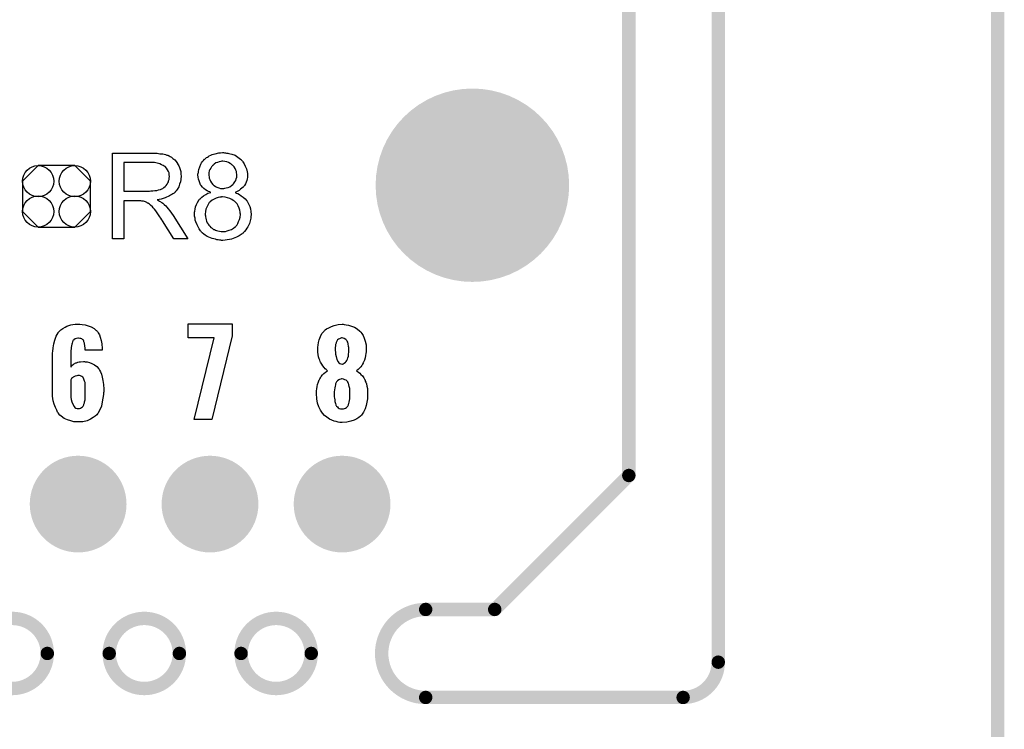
# Model space of a CAD drawing. Extents: x -0.52 to 0.5, y -1.13 to 1.12.
# Tile 13 of 15: x 0.06 to 0.5, y -0.03 to 0.28. Entities that reach past the tile are written whole.
import ezdxf

# ---------------------------------------------------------------- set-up
doc = ezdxf.new("R2010")
doc.units = 0
doc.layers.get('0').update_dxf_attribs({"linetype": 'CONTINUOUS'})
for name, color, linetype in [('gko', 6, 'CONTINUOUS'), ('gto', 2, 'CONTINUOUS'), ('gts', 1, 'CONTINUOUS')]:
    doc.layers.add(name, color=color, linetype=linetype)

# ---------------------------------------------------------------- blocks, each defined once
blk = doc.blocks.new('D33')
at = {"const_width": 0.003}
blk.add_lwpolyline([(-0.0015, 0, 1), (0.0015, 0, 1)], format="xyb", close=True, dxfattribs=at)
blk = doc.blocks.new('D57')
at = {"const_width": 0.0433}
blk.add_lwpolyline([(-0.02165, 0, 1), (0.02165, 0, 1)], format="xyb", close=True, dxfattribs=at)
blk = doc.blocks.new('D85')
blk.add_lwpolyline([(-0.0152, 0.0068), (-0.0152, -0.0068), (-0.0082, -0.0138), (0.0082, -0.0138), (0.0152, -0.0068), (0.0152, 0.0068), (0.0082, 0.0138), (-0.0082, 0.0138)], close=True)
for centre in [(-0.0082, 0.0068), (0.0082, 0.0068), (-0.0082, -0.0068), (0.0082, -0.0068)]:
    blk.add_circle(centre, 0.007)
blk = doc.blocks.new('D64')
at = {"const_width": 0.02165}
blk.add_lwpolyline([(-0.010825, 0, 1), (0.010825, 0, 1)], format="xyb", close=True, dxfattribs=at)

msp = doc.modelspace()

# ---------------------------------------------------------------- linework, layer by layer
at = {"layer": 'gko', "color": 6, "const_width": 0.006}
for points in [[(0.375, -0.0036), (0.375, 1.12)], [(0.335, 0.08), (0.335, 1.075)], [(0.5, -1.03), (0.5, 1.03)], [(0.275, 0.02), (0.335, 0.08)], [(0.2441, 0.02), (0.2441, 0.02)], [(0.2441, 0.02), (0.2441, 0.02)], [(0.2441, 0.02), (0.275, 0.02)], [(0.0748, 0.0003), (0.0748, 0.0003)], [(0.0748, 0.0003), (0.0748, 0.0003)], [(0.1025, 0.0003), (0.1025, 0.0003)], [(0.1339, 0.0003), (0.1339, 0.0003)], [(0.1339, 0.0003), (0.1339, 0.0003)], [(0.1615, 0.0003), (0.1615, 0.0003)], [(0.1929, 0.0003), (0.1929, 0.0003)], [(0.1929, 0.0003), (0.1929, 0.0003)], [(0.2441, -0.0194), (0.3593, -0.0194)], [(0.3593, -0.0194), (0.3593, -0.0194)], [(0.3593, -0.0194), (0.3593, -0.0194)]]:
    msp.add_lwpolyline(points, dxfattribs=at)
for points in [[(0.2441, 0.02, 1), (0.2441, -0.0194)], [(0.0748, 0.0003, 1), (0.0434, 0.0003)], [(0.1339, 0.0003, 1), (0.1025, 0.0003)], [(0.1929, 0.0003, 1), (0.1615, 0.0003)], [(0.0434, 0.0003, 1), (0.0748, 0.0003)], [(0.1025, 0.0003, 1), (0.1339, 0.0003)], [(0.1615, 0.0003, 1), (0.1929, 0.0003)], [(0.3593, -0.0194, 0.416066), (0.375, -0.0036)]]:
    msp.add_lwpolyline(points, format="xyb", dxfattribs=at)
at = {"layer": 'gto', "color": 2}
for points in [[(0.1223, 0.2244), (0.1228, 0.2244), (0.1239, 0.2243), (0.1251, 0.2241), (0.1265, 0.224), (0.1277, 0.2237), (0.1283, 0.2235), (0.1288, 0.2234), (0.1289, 0.2234), (0.1289, 0.2233), (0.1293, 0.2231), (0.1298, 0.2229), (0.1304, 0.2225), (0.131, 0.222), (0.1318, 0.2214), (0.1324, 0.2206), (0.1331, 0.2197), (0.1331, 0.2196), (0.1331, 0.2196), (0.1334, 0.2192), (0.1336, 0.2187), (0.1339, 0.218), (0.1342, 0.2171), (0.1345, 0.2161), (0.1346, 0.2151), (0.1347, 0.2139), (0.1347, 0.2139), (0.1347, 0.2138), (0.1347, 0.2135), (0.1346, 0.2132), (0.1346, 0.2129), (0.1346, 0.2125), (0.1344, 0.2115), (0.134, 0.2104), (0.1336, 0.2093), (0.1329, 0.2081), (0.1325, 0.2075), (0.132, 0.207), (0.132, 0.2069), (0.1319, 0.2069), (0.1318, 0.2067), (0.1315, 0.2065), (0.1312, 0.2063), (0.1309, 0.2061), (0.1305, 0.2058), (0.13, 0.2055), (0.1295, 0.2052), (0.1289, 0.2049), (0.1282, 0.2046), (0.1275, 0.2043), (0.1266, 0.2041), (0.1258, 0.2038), (0.1249, 0.2036), (0.1239, 0.2035), (0.124, 0.2034), (0.1242, 0.2033), (0.1245, 0.2031), (0.125, 0.2029), (0.126, 0.2023), (0.1265, 0.2019), (0.1269, 0.2015), (0.127, 0.2014), (0.1273, 0.2012), (0.1278, 0.2007), (0.1283, 0.2002), (0.1289, 0.1994), (0.1296, 0.1985), (0.1304, 0.1975), (0.1311, 0.1964), (0.1377, 0.186), (0.1314, 0.186), (0.1264, 0.194), (0.1264, 0.194), (0.1263, 0.1942), (0.1261, 0.1943), (0.126, 0.1945), (0.1256, 0.1952), (0.1251, 0.1959), (0.1245, 0.1968), (0.1239, 0.1977), (0.1233, 0.1985), (0.1227, 0.1993), (0.1226, 0.1993), (0.1225, 0.1995), (0.1222, 0.1999), (0.1218, 0.2003), (0.121, 0.2011), (0.1205, 0.2015), (0.1201, 0.2018), (0.12, 0.2019), (0.1199, 0.2019), (0.1197, 0.202), (0.1194, 0.2022), (0.119, 0.2024), (0.1187, 0.2025), (0.1178, 0.2028), (0.1177, 0.2028), (0.1176, 0.2029), (0.1174, 0.2029), (0.1171, 0.2029), (0.1167, 0.203), (0.1163, 0.203), (0.1157, 0.203), (0.1091, 0.203), (0.1091, 0.186), (0.104, 0.186), (0.104, 0.2244), (0.1218, 0.2244), (0.1223, 0.2244)], [(0.1541, 0.2245), (0.1545, 0.2245), (0.155, 0.2244), (0.1556, 0.2244), (0.1561, 0.2242), (0.1574, 0.2239), (0.1588, 0.2234), (0.1594, 0.223), (0.1601, 0.2226), (0.1607, 0.2221), (0.1613, 0.2216), (0.1614, 0.2216), (0.1614, 0.2215), (0.1616, 0.2214), (0.1618, 0.2211), (0.1621, 0.2208), (0.1623, 0.2205), (0.1629, 0.2196), (0.1634, 0.2186), (0.1639, 0.2174), (0.1643, 0.216), (0.1644, 0.2152), (0.1644, 0.2145), (0.1644, 0.2144), (0.1644, 0.2144), (0.1644, 0.214), (0.1644, 0.2135), (0.1643, 0.2129), (0.1641, 0.2121), (0.1638, 0.2114), (0.1635, 0.2106), (0.163, 0.2098), (0.1629, 0.2097), (0.1627, 0.2095), (0.1624, 0.2091), (0.1619, 0.2087), (0.1613, 0.2082), (0.1606, 0.2077), (0.1598, 0.2072), (0.1588, 0.2068), (0.1588, 0.2068), (0.1589, 0.2067), (0.1591, 0.2066), (0.1593, 0.2065), (0.16, 0.2063), (0.1608, 0.2059), (0.1616, 0.2053), (0.1625, 0.2047), (0.1633, 0.2039), (0.1641, 0.203), (0.1641, 0.203), (0.1642, 0.2029), (0.1644, 0.2026), (0.1647, 0.202), (0.165, 0.2013), (0.1654, 0.2004), (0.1657, 0.1994), (0.1659, 0.1982), (0.166, 0.1969), (0.166, 0.1969), (0.166, 0.1967), (0.166, 0.1964), (0.1659, 0.1961), (0.1659, 0.1957), (0.1658, 0.1952), (0.1657, 0.1947), (0.1655, 0.194), (0.1652, 0.1928), (0.1649, 0.192), (0.1645, 0.1914), (0.1641, 0.1907), (0.1637, 0.19), (0.1631, 0.1893), (0.1625, 0.1887), (0.1624, 0.1886), (0.1623, 0.1885), (0.1622, 0.1883), (0.1619, 0.1882), (0.1615, 0.1879), (0.1611, 0.1876), (0.1606, 0.1873), (0.1601, 0.187), (0.1594, 0.1867), (0.1587, 0.1864), (0.1579, 0.1861), (0.1572, 0.1858), (0.1563, 0.1857), (0.1553, 0.1855), (0.1544, 0.1854), (0.1533, 0.1853), (0.1528, 0.1853), (0.1524, 0.1854), (0.1519, 0.1854), (0.1513, 0.1855), (0.1507, 0.1856), (0.1501, 0.1858), (0.1486, 0.1862), (0.1478, 0.1864), (0.1471, 0.1867), (0.1463, 0.1871), (0.1455, 0.1876), (0.1448, 0.1881), (0.1441, 0.1887), (0.1441, 0.1887), (0.144, 0.1888), (0.1438, 0.189), (0.1436, 0.1893), (0.1434, 0.1896), (0.143, 0.19), (0.1427, 0.1904), (0.1424, 0.191), (0.1421, 0.1916), (0.1418, 0.1922), (0.1412, 0.1936), (0.141, 0.1944), (0.1409, 0.1953), (0.1407, 0.1962), (0.1407, 0.197), (0.1407, 0.1971), (0.1407, 0.1972), (0.1407, 0.1974), (0.1407, 0.1977), (0.1407, 0.198), (0.1408, 0.1984), (0.1409, 0.1993), (0.1411, 0.2003), (0.1415, 0.2013), (0.142, 0.2023), (0.1426, 0.2033), (0.1426, 0.2034), (0.1427, 0.2034), (0.1429, 0.2037), (0.1434, 0.2041), (0.144, 0.2047), (0.1447, 0.2053), (0.1457, 0.2059), (0.1467, 0.2064), (0.148, 0.2068), (0.148, 0.2068), (0.1479, 0.2068), (0.1477, 0.2069), (0.1475, 0.207), (0.147, 0.2072), (0.1463, 0.2075), (0.1456, 0.208), (0.1449, 0.2085), (0.1442, 0.2091), (0.1436, 0.2098), (0.1436, 0.2099), (0.1434, 0.2101), (0.1432, 0.2106), (0.143, 0.2111), (0.1427, 0.2119), (0.1425, 0.2127), (0.1423, 0.2136), (0.1422, 0.2146), (0.1422, 0.2147), (0.1422, 0.2148), (0.1422, 0.215), (0.1423, 0.2154), (0.1424, 0.2157), (0.1424, 0.2161), (0.1426, 0.2171), (0.143, 0.2182), (0.1435, 0.2194), (0.1438, 0.22), (0.1442, 0.2206), (0.1447, 0.2211), (0.1452, 0.2217), (0.1453, 0.2217), (0.1454, 0.2218), (0.1456, 0.222), (0.1458, 0.2221), (0.1461, 0.2224), (0.1465, 0.2226), (0.1469, 0.2229), (0.1473, 0.2231), (0.1479, 0.2234), (0.1485, 0.2237), (0.1492, 0.2239), (0.1499, 0.2241), (0.1515, 0.2245), (0.1523, 0.2245), (0.1532, 0.2246), (0.1537, 0.2246), (0.1541, 0.2245)], [(0.1533, 0.2207), (0.1529, 0.2207), (0.1524, 0.2206), (0.1517, 0.2205), (0.151, 0.2202), (0.1502, 0.22), (0.1495, 0.2195), (0.1488, 0.2189), (0.1487, 0.2189), (0.1485, 0.2186), (0.1482, 0.2182), (0.148, 0.2177), (0.1476, 0.2171), (0.1473, 0.2164), (0.1471, 0.2156), (0.1471, 0.2147), (0.1471, 0.2147), (0.1471, 0.2146), (0.1471, 0.2143), (0.1472, 0.2138), (0.1473, 0.2132), (0.1475, 0.2125), (0.1478, 0.2118), (0.1482, 0.211), (0.1488, 0.2103), (0.1488, 0.2103), (0.1491, 0.21), (0.1495, 0.2098), (0.15, 0.2095), (0.1507, 0.2091), (0.1515, 0.2089), (0.1523, 0.2086), (0.1533, 0.2086), (0.1535, 0.2086), (0.1538, 0.2086), (0.1543, 0.2087), (0.1549, 0.2088), (0.1557, 0.209), (0.1564, 0.2093), (0.1572, 0.2098), (0.1578, 0.2103), (0.1579, 0.2104), (0.1581, 0.2106), (0.1584, 0.211), (0.1587, 0.2115), (0.1591, 0.2121), (0.1593, 0.2128), (0.1596, 0.2136), (0.1596, 0.2145), (0.1596, 0.2146), (0.1596, 0.2146), (0.1596, 0.215), (0.1595, 0.2155), (0.1594, 0.2161), (0.1592, 0.2167), (0.1588, 0.2175), (0.1584, 0.2182), (0.1578, 0.2189), (0.1577, 0.219), (0.1574, 0.2192), (0.1571, 0.2195), (0.1566, 0.2198), (0.1559, 0.2201), (0.1552, 0.2204), (0.1543, 0.2206), (0.1533, 0.2207)], [(0.1212, 0.2201), (0.1091, 0.2201), (0.1091, 0.2074), (0.1205, 0.2074), (0.1212, 0.2075), (0.122, 0.2075), (0.1229, 0.2076), (0.1238, 0.2077), (0.1246, 0.2079), (0.1254, 0.2081), (0.1255, 0.2081), (0.1258, 0.2083), (0.1261, 0.2084), (0.1265, 0.2086), (0.127, 0.209), (0.1275, 0.2094), (0.128, 0.2099), (0.1284, 0.2104), (0.1285, 0.2105), (0.1286, 0.2107), (0.1288, 0.211), (0.129, 0.2115), (0.1291, 0.212), (0.1293, 0.2125), (0.1294, 0.2132), (0.1295, 0.2139), (0.1295, 0.2139), (0.1295, 0.214), (0.1294, 0.2143), (0.1294, 0.2148), (0.1293, 0.2155), (0.129, 0.2161), (0.1286, 0.2169), (0.1281, 0.2176), (0.1275, 0.2184), (0.1274, 0.2184), (0.1271, 0.2186), (0.1266, 0.2189), (0.1259, 0.2192), (0.1251, 0.2196), (0.124, 0.2199), (0.1227, 0.2201), (0.1212, 0.2201)], [(0.1532, 0.2048), (0.1528, 0.2048), (0.1526, 0.2047), (0.152, 0.2046), (0.1512, 0.2045), (0.1503, 0.2042), (0.1495, 0.2038), (0.1485, 0.2033), (0.1477, 0.2025), (0.1476, 0.2024), (0.1473, 0.2022), (0.147, 0.2017), (0.1466, 0.201), (0.1462, 0.2002), (0.1458, 0.1993), (0.1456, 0.1982), (0.1455, 0.197), (0.1455, 0.1969), (0.1455, 0.1967), (0.1456, 0.1963), (0.1456, 0.1958), (0.1457, 0.1952), (0.1459, 0.1945), (0.1461, 0.1939), (0.1464, 0.1932), (0.1465, 0.1931), (0.1466, 0.1928), (0.1468, 0.1925), (0.1471, 0.1921), (0.1475, 0.1916), (0.148, 0.1911), (0.1486, 0.1907), (0.1492, 0.1902), (0.1493, 0.1902), (0.1496, 0.1901), (0.15, 0.1899), (0.1505, 0.1897), (0.1511, 0.1896), (0.1518, 0.1894), (0.1526, 0.1893), (0.1533, 0.1892), (0.1537, 0.1892), (0.1539, 0.1893), (0.1546, 0.1893), (0.1553, 0.1895), (0.1562, 0.1898), (0.1572, 0.1901), (0.1581, 0.1907), (0.1589, 0.1914), (0.1591, 0.1915), (0.1593, 0.1918), (0.1597, 0.1923), (0.1601, 0.1929), (0.1604, 0.1937), (0.1608, 0.1946), (0.1611, 0.1957), (0.1612, 0.1969), (0.1612, 0.1969), (0.1612, 0.197), (0.1612, 0.1972), (0.1611, 0.1974), (0.1611, 0.198), (0.1609, 0.1989), (0.1606, 0.1997), (0.1602, 0.2007), (0.1597, 0.2016), (0.1589, 0.2025), (0.1588, 0.2026), (0.1585, 0.2028), (0.158, 0.2032), (0.1573, 0.2036), (0.1565, 0.204), (0.1555, 0.2044), (0.1544, 0.2046), (0.1532, 0.2048)], [(0.0904, 0.1476), (0.0917, 0.1474), (0.0931, 0.1471), (0.0944, 0.1466), (0.0957, 0.1459), (0.0967, 0.145), (0.0968, 0.1449), (0.0972, 0.1445), (0.0976, 0.1439), (0.0981, 0.143), (0.0985, 0.1419), (0.0989, 0.1405), (0.0992, 0.1389), (0.0993, 0.1369), (0.0994, 0.1362), (0.0917, 0.1362), (0.0917, 0.1364), (0.0917, 0.1367), (0.0917, 0.1372), (0.0916, 0.1379), (0.0914, 0.1392), (0.0912, 0.1399), (0.0911, 0.1404), (0.0911, 0.1404), (0.091, 0.1405), (0.0908, 0.1407), (0.0906, 0.1409), (0.0902, 0.1412), (0.0898, 0.1414), (0.0893, 0.1414), (0.0887, 0.1415), (0.0884, 0.1415), (0.0879, 0.1414), (0.0873, 0.1412), (0.0866, 0.1407), (0.0865, 0.1405), (0.0863, 0.1404), (0.0862, 0.1401), (0.0861, 0.1398), (0.0859, 0.1393), (0.0858, 0.1388), (0.0856, 0.1381), (0.0856, 0.138), (0.0856, 0.1378), (0.0855, 0.1374), (0.0855, 0.1368), (0.0854, 0.136), (0.0854, 0.1351), (0.0853, 0.1341), (0.0853, 0.1329), (0.0853, 0.1286), (0.0855, 0.1287), (0.0858, 0.1292), (0.0865, 0.1298), (0.0875, 0.1304), (0.0876, 0.1304), (0.0878, 0.1304), (0.0881, 0.1306), (0.0885, 0.1307), (0.0891, 0.1309), (0.0897, 0.1309), (0.091, 0.131), (0.0914, 0.131), (0.0917, 0.1309), (0.0926, 0.1309), (0.0937, 0.1306), (0.0947, 0.1302), (0.0959, 0.1296), (0.097, 0.1288), (0.0979, 0.1277), (0.098, 0.1275), (0.0982, 0.1271), (0.0986, 0.1264), (0.099, 0.1254), (0.0994, 0.1241), (0.0997, 0.1225), (0.1, 0.1207), (0.1001, 0.1187), (0.1001, 0.1186), (0.1001, 0.1184), (0.1001, 0.118), (0.1001, 0.1175), (0.1, 0.117), (0.0999, 0.1163), (0.0997, 0.1147), (0.0994, 0.113), (0.099, 0.1111), (0.0983, 0.1094), (0.0974, 0.1078), (0.0973, 0.1076), (0.0969, 0.1072), (0.0962, 0.1065), (0.0953, 0.1059), (0.0941, 0.1052), (0.0926, 0.1045), (0.0907, 0.1041), (0.0897, 0.104), (0.0886, 0.104), (0.088, 0.104), (0.0876, 0.104), (0.0872, 0.104), (0.0866, 0.1041), (0.0853, 0.1045), (0.0838, 0.1049), (0.0824, 0.1055), (0.081, 0.1065), (0.0804, 0.107), (0.0798, 0.1077), (0.0798, 0.1078), (0.0798, 0.1079), (0.0796, 0.1081), (0.0794, 0.1084), (0.079, 0.1092), (0.0785, 0.1104), (0.0779, 0.1119), (0.0775, 0.1135), (0.0772, 0.1156), (0.0771, 0.1179), (0.0771, 0.1331), (0.0771, 0.1332), (0.0771, 0.1334), (0.0771, 0.1338), (0.0772, 0.1343), (0.0772, 0.1349), (0.0773, 0.1355), (0.0774, 0.1371), (0.0777, 0.1389), (0.0782, 0.1406), (0.0788, 0.1424), (0.0796, 0.1439), (0.0796, 0.144), (0.0797, 0.1441), (0.0801, 0.1445), (0.0808, 0.1452), (0.0817, 0.1459), (0.0828, 0.1465), (0.0836, 0.1469), (0.0844, 0.1472), (0.0853, 0.1474), (0.0862, 0.1476), (0.0873, 0.1478), (0.0894, 0.1478), (0.0904, 0.1476)], [(0.1575, 0.1426), (0.1484, 0.1051), (0.1405, 0.1051), (0.1495, 0.1416), (0.1378, 0.1416), (0.1378, 0.1479), (0.1575, 0.1479), (0.1575, 0.1426)], [(0.2076, 0.1476), (0.2085, 0.1475), (0.2096, 0.1473), (0.2109, 0.1469), (0.2122, 0.1464), (0.2135, 0.1457), (0.2146, 0.1447), (0.2147, 0.1446), (0.2151, 0.1442), (0.2156, 0.1436), (0.2161, 0.1427), (0.2166, 0.1415), (0.2171, 0.1401), (0.2174, 0.1385), (0.2175, 0.1367), (0.2175, 0.1365), (0.2175, 0.1361), (0.2174, 0.1354), (0.2173, 0.1346), (0.2172, 0.1337), (0.217, 0.1327), (0.2167, 0.1316), (0.2163, 0.1307), (0.2162, 0.1306), (0.2161, 0.1303), (0.2158, 0.1298), (0.2155, 0.1293), (0.2151, 0.1287), (0.2145, 0.128), (0.2139, 0.1274), (0.2131, 0.1268), (0.2132, 0.1268), (0.2136, 0.1266), (0.214, 0.1263), (0.2146, 0.1258), (0.2151, 0.1253), (0.2158, 0.1246), (0.2164, 0.1238), (0.2169, 0.1228), (0.217, 0.1228), (0.2171, 0.1223), (0.2173, 0.1218), (0.2176, 0.121), (0.2177, 0.12), (0.218, 0.1189), (0.2181, 0.1177), (0.2181, 0.1163), (0.2181, 0.1163), (0.2181, 0.1161), (0.2181, 0.1158), (0.2181, 0.1153), (0.2181, 0.1148), (0.218, 0.1143), (0.2178, 0.1129), (0.2175, 0.1114), (0.217, 0.1098), (0.2163, 0.1083), (0.2154, 0.107), (0.2152, 0.1068), (0.2149, 0.1065), (0.2142, 0.106), (0.2133, 0.1054), (0.2121, 0.1048), (0.2106, 0.1043), (0.2088, 0.1039), (0.2067, 0.1038), (0.2062, 0.1038), (0.2057, 0.1038), (0.2049, 0.1039), (0.2041, 0.1042), (0.2031, 0.1044), (0.2021, 0.1048), (0.201, 0.1053), (0.1999, 0.1061), (0.1989, 0.1069), (0.1979, 0.1079), (0.1971, 0.1092), (0.1963, 0.1107), (0.1957, 0.1124), (0.1954, 0.1144), (0.1952, 0.1167), (0.1952, 0.1168), (0.1952, 0.1168), (0.1952, 0.1173), (0.1953, 0.1179), (0.1954, 0.1188), (0.1956, 0.1198), (0.1957, 0.1208), (0.1961, 0.1219), (0.1965, 0.1229), (0.1966, 0.123), (0.1967, 0.1233), (0.197, 0.1238), (0.1974, 0.1244), (0.198, 0.1251), (0.1986, 0.1257), (0.1993, 0.1263), (0.2002, 0.1268), (0.2002, 0.1269), (0.1999, 0.1271), (0.1996, 0.1274), (0.1992, 0.1278), (0.1987, 0.1284), (0.1981, 0.1291), (0.1976, 0.1298), (0.1971, 0.1307), (0.197, 0.1308), (0.1969, 0.1311), (0.1967, 0.1316), (0.1965, 0.1323), (0.1962, 0.1332), (0.196, 0.1342), (0.1959, 0.1353), (0.1958, 0.1365), (0.1958, 0.1366), (0.1958, 0.1368), (0.1958, 0.137), (0.1959, 0.1374), (0.196, 0.1383), (0.1962, 0.1395), (0.1965, 0.1408), (0.197, 0.1422), (0.1977, 0.1436), (0.1987, 0.1447), (0.1988, 0.1449), (0.1992, 0.1452), (0.1998, 0.1457), (0.2007, 0.1462), (0.2019, 0.1467), (0.2032, 0.1472), (0.2049, 0.1476), (0.2067, 0.1477), (0.2072, 0.1477), (0.2076, 0.1476)], [(0.2067, 0.1416), (0.2065, 0.1416), (0.2062, 0.1415), (0.2058, 0.1414), (0.2055, 0.1412), (0.2051, 0.141), (0.2047, 0.1407), (0.2043, 0.1402), (0.2043, 0.1401), (0.2042, 0.1399), (0.2041, 0.1396), (0.204, 0.1392), (0.2038, 0.1387), (0.2037, 0.1381), (0.2036, 0.1373), (0.2036, 0.1365), (0.2036, 0.1364), (0.2036, 0.1363), (0.2036, 0.1359), (0.2037, 0.1355), (0.2037, 0.1344), (0.204, 0.1333), (0.2043, 0.132), (0.2049, 0.1309), (0.2052, 0.1305), (0.2057, 0.1302), (0.2062, 0.13), (0.2067, 0.1299), (0.2069, 0.1299), (0.2072, 0.13), (0.2077, 0.1303), (0.2082, 0.1308), (0.2085, 0.1311), (0.2088, 0.1315), (0.2091, 0.1321), (0.2092, 0.1327), (0.2095, 0.1334), (0.2096, 0.1343), (0.2097, 0.1353), (0.2097, 0.1365), (0.2097, 0.1366), (0.2097, 0.1369), (0.2097, 0.1373), (0.2096, 0.1378), (0.2094, 0.139), (0.2092, 0.1397), (0.209, 0.1402), (0.209, 0.1402), (0.2088, 0.1404), (0.2084, 0.1409), (0.2077, 0.1413), (0.2072, 0.1415), (0.2067, 0.1416)], [(0.0892, 0.1248), (0.0885, 0.1248), (0.088, 0.1247), (0.0873, 0.1245), (0.0866, 0.1242), (0.0864, 0.1241), (0.0861, 0.1238), (0.0857, 0.1234), (0.0853, 0.1228), (0.0853, 0.116), (0.0853, 0.116), (0.0853, 0.1158), (0.0853, 0.1155), (0.0854, 0.1151), (0.0855, 0.1141), (0.0858, 0.113), (0.0862, 0.1119), (0.0868, 0.1109), (0.0871, 0.1105), (0.0876, 0.1102), (0.0881, 0.11), (0.0887, 0.11), (0.089, 0.11), (0.0892, 0.11), (0.0897, 0.1102), (0.0901, 0.1104), (0.0905, 0.1107), (0.0908, 0.1111), (0.0912, 0.1117), (0.0912, 0.1118), (0.0912, 0.112), (0.0914, 0.1125), (0.0915, 0.113), (0.0917, 0.1139), (0.0917, 0.1148), (0.0918, 0.116), (0.0918, 0.1173), (0.0918, 0.1174), (0.0918, 0.1177), (0.0918, 0.1182), (0.0918, 0.1189), (0.0917, 0.1202), (0.0917, 0.1209), (0.0917, 0.1215), (0.0917, 0.1215), (0.0917, 0.1217), (0.0916, 0.122), (0.0915, 0.1223), (0.0912, 0.1231), (0.0908, 0.1239), (0.0908, 0.124), (0.0907, 0.124), (0.0902, 0.1244), (0.0896, 0.1246), (0.0892, 0.1248)], [(0.2067, 0.1233), (0.2064, 0.1233), (0.2061, 0.1232), (0.2056, 0.123), (0.2052, 0.1228), (0.2047, 0.1224), (0.2042, 0.122), (0.2039, 0.1213), (0.2039, 0.1213), (0.2038, 0.121), (0.2037, 0.1206), (0.2036, 0.12), (0.2035, 0.1193), (0.2033, 0.1184), (0.2032, 0.1175), (0.2032, 0.1163), (0.2032, 0.1163), (0.2032, 0.1158), (0.2032, 0.1153), (0.2033, 0.1147), (0.2034, 0.1139), (0.2035, 0.1132), (0.2037, 0.1123), (0.2039, 0.1116), (0.2039, 0.1115), (0.2041, 0.1113), (0.2042, 0.111), (0.2046, 0.1107), (0.2049, 0.1103), (0.2054, 0.11), (0.206, 0.1098), (0.2067, 0.1098), (0.2071, 0.1098), (0.2074, 0.1098), (0.2078, 0.11), (0.2083, 0.1102), (0.2087, 0.1105), (0.2092, 0.111), (0.2095, 0.1116), (0.2095, 0.1117), (0.2096, 0.1119), (0.2097, 0.1123), (0.2099, 0.1129), (0.21, 0.1136), (0.2102, 0.1144), (0.2102, 0.1153), (0.2102, 0.1163), (0.2102, 0.1165), (0.2102, 0.1168), (0.2102, 0.1174), (0.2102, 0.1182), (0.2101, 0.1189), (0.2099, 0.1198), (0.2097, 0.1206), (0.2095, 0.1213), (0.2095, 0.1214), (0.2093, 0.1217), (0.2092, 0.1219), (0.2089, 0.1223), (0.2085, 0.1227), (0.208, 0.1229), (0.2074, 0.1232), (0.2067, 0.1233)]]:
    msp.add_lwpolyline(points, dxfattribs=at)

# ---------------------------------------------------------------- block references
at = {"layer": 'gko'}
for p in [(0.335, 0.08), (0.335, 0.08), (0.2441, 0.02), (0.2441, 0.02), (0.2441, 0.02), (0.2441, 0.02), (0.275, 0.02), (0.275, 0.02), (0.0748, 0.0003), (0.0748, 0.0003), (0.0748, 0.0003), (0.0748, 0.0003), (0.1025, 0.0003), (0.1025, 0.0003), (0.1339, 0.0003), (0.1339, 0.0003), (0.1339, 0.0003), (0.1339, 0.0003), (0.1615, 0.0003), (0.1615, 0.0003), (0.1929, 0.0003), (0.1929, 0.0003), (0.1929, 0.0003), (0.1929, 0.0003), (0.375, -0.0036), (0.375, -0.0036), (0.2441, -0.0194), (0.2441, -0.0194), (0.3593, -0.0194), (0.3593, -0.0194), (0.3593, -0.0194), (0.3593, -0.0194)]:
    msp.add_blockref('D33', p, dxfattribs=at)
at = {"layer": 'gts'}
for name, p in [('D57', (0.265, 0.21)), ('D85', (0.0789, 0.205)), ('D64', (0.0886, 0.0672)), ('D64', (0.1476, 0.0672)), ('D64', (0.2067, 0.0672))]:
    msp.add_blockref(name, p, dxfattribs=at)

doc.saveas('drawing.dxf')
